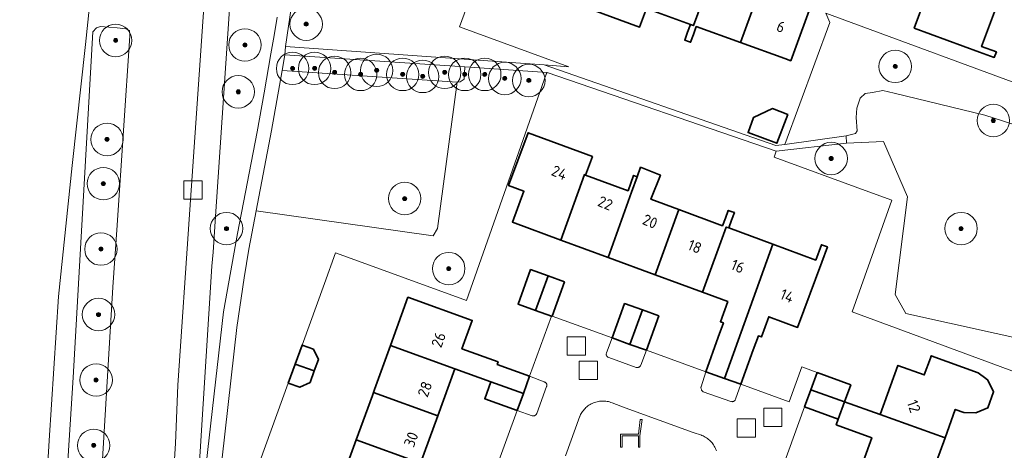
# Model space of a CAD drawing. Extents: x 154222 to 160093, y 456746 to 462495.
# Tile 212 of 254: x 158488 to 158609, y 461097 to 461150. Entities that reach past the tile are written whole.
import ezdxf
from ezdxf.enums import TextEntityAlignment as Align

# ---------------------------------------------------------------- set-up
doc = ezdxf.new("R2010")
doc.units = 0
doc.header["$LTSCALE"] = 0.75
doc.layers.get('0').update_dxf_attribs({"linetype": 'CONTINUOUS'})
for name, color, linetype, lineweight in [('B-XX-GR-BEPLANTING_CULTUUR_BOSPLANTSOEN-GV', 252, 'CONTINUOUS', 18), ('B-XX-GR-BEPLANTING_CULTUUR_HEESTERS-GV', 252, 'CONTINUOUS', 18), ('B-XX-GR-BOOM-S', 252, 'CONTINUOUS', 25), ('B-XX-IE-MEUBILAIR_WEGMEUBILAIR-S', 252, 'CONTINUOUS', 25), ('B-XX-OG-BEBOUWING-GV', 6, 'CONTINUOUS', 35), ('B-XX-OG-BEBOUWING-T18', 1, 'CONTINUOUS', 18), ('B-XX-OG-TERREIN_CULTUURSCHEIDING-GV', 252, 'CONTINUOUS', 18), ('B-XX-OG-TERREIN_ERF-GV', 252, 'CONTINUOUS', 18), ('B-XX-RI-GWA_RIOOLPUT-S', 252, 'CONTINUOUS', 25), ('B-XX-VH-VERHARDING_ASFALT-GV', 252, 'CONTINUOUS', 18), ('B-XX-VH-VERHARDING_HALFVERHARDING-GV', 252, 'CONTINUOUS', 18), ('B-XX-VH-VERHARDING_STRAATBAKSTEEN-GV', 252, 'CONTINUOUS', 18), ('B-XX-VH-VERHARDING_TEGEL-GV', 252, 'CONTINUOUS', 18)]:
    doc.layers.add(name, color=color, linetype=linetype, lineweight=lineweight)
doc.styles.add('NLCS-ISO-M-T18', font='NLCS-ISO.ttf', dxfattribs={"height": 1.8})

# ---------------------------------------------------------------- blocks, each defined once
blk = doc.blocks.new('SRI-PUT_INSPECTIEPUT_RIOOLPUT-SO')
at = {"color": 0, "linetype": 'ByBlock', "lineweight": 18}
blk.add_lwpolyline([(-1.125, -1.125), (1.125, -1.125), (1.125, 1.125), (-1.125, 1.125)], close=True, dxfattribs=at)
blk = doc.blocks.new('SIE-WEG_ZITBANK-SO')
at = {"color": 0, "linetype": 'ByBlock', "lineweight": 18}
blk.add_lwpolyline([(-0.91, -1.63), (-0.91, -0.2), (1.09, -0.2), (1.09, -1.63), (1.29, -1.63), (1.29, -0.21), (1.54, 1.78), (1.33, 1.78), (1.11, 0), (-1.11, 0), (-1.11, -1.63)], close=True, dxfattribs=at)
blk = doc.blocks.new('SGR-BOOM_01-SO')
at = {"linetype": 'ByBlock', "lineweight": 18}
h = blk.add_hatch(color=0, dxfattribs=at)
h.dxf.hatch_style = 1
edge = h.paths.add_edge_path()
edge.add_arc((0, 0), 0.25, 0, 360)
at = {"color": 0, "linetype": 'ByBlock', "lineweight": 18}
for radius in [2, 0.25]:
    blk.add_circle((0, 0), radius, dxfattribs=at)

msp = doc.modelspace()

# ---------------------------------------------------------------- linework, layer by layer
at = {"layer": 'B-XX-GR-BEPLANTING_CULTUUR_BOSPLANTSOEN-GV'}
for points in [[(158521.679, 461152.785), (158520.754, 461146.627), (158552.64, 461144.368), (158555.71, 461144.09), (158542.24, 461149.025), (158544.413, 461154.994)], [(158513.989, 461153.118), (158512.145, 461125.67), (158511.85, 461121.275), (158511.707, 461119.524), (158509.544, 461085.566), (158510.173, 461088.808), (158510.204, 461089.073), (158510.284, 461089.683), (158510.372, 461090.291), (158510.468, 461090.899), (158510.571, 461091.505), (158513.146, 461113.915), (158514.869, 461123.548), (158517.294, 461136.107), (158518.153, 461140.899), (158518.983, 461145.697), (158519.364, 461147.96), (158519.738, 461150.225)], [(158615.056, 461140.534), (158587.375, 461150.729), (158587.89, 461149.593), (158582.344, 461134.545), (158589.908, 461135.58), (158591.049, 461135.908), (158591.254, 461136.228), (158591.131, 461137.866), (158591.204, 461139.001), (158591.613, 461140.249), (158592.248, 461140.829), (158593.132, 461140.956), (158594.414, 461141.179), (158595.801, 461140.854), (158606.968, 461138.135), (158615.148, 461135.532)], [(158512.722, 461081.937), (158521.111, 461105.1), (158521.962, 461107.451), (158522.813, 461109.802), (158525.565, 461117.4), (158526.927, 461121.16), (158527.961, 461120.785), (158543.065, 461115.305), (158552.925, 461143.187), (158553.045, 461143.419), (158542.9, 461144.096), (158542.806, 461142.596), (158542.321, 461142.263), (158541.937, 461142.216), (158539.529, 461124.189), (158538.993, 461123.25), (158517.154, 461126.367), (158516.252, 461121.645), (158515.666, 461118.09), (158514.791, 461111.984), (158512.972, 461095.892)]]:
    msp.add_lwpolyline(points, dxfattribs=at)
for points in [[(158542.9, 461144.096), (158520.708, 461145.577), (158520.366, 461143.666), (158541.937, 461142.216), (158542.321, 461142.263), (158542.806, 461142.596)], [(158597.457, 461128.067), (158594.483, 461134.9), (158589.911, 461134.679), (158581.258, 461133.691), (158581.001, 461132.952), (158592.248, 461128.852), (158595.536, 461127.653), (158590.639, 461113.884), (158614.528, 461105.059), (158613.783, 461110.023), (158597.251, 461113.69), (158595.948, 461116.036)]]:
    msp.add_lwpolyline(points, close=True, dxfattribs=at)
at = {"layer": 'B-XX-GR-BEPLANTING_CULTUUR_HEESTERS-GV'}
for points in [[(158563.229, 461109.888), (158561.042, 461110.676), (158560.342, 461108.839), (158560.327, 461108.79), (158560.317, 461108.732), (158560.315, 461108.673), (158560.32, 461108.614), (158560.334, 461108.556), (158560.355, 461108.501), (158560.384, 461108.449), (158560.419, 461108.401), (158560.46, 461108.358), (158560.507, 461108.322), (158560.558, 461108.292), (158560.613, 461108.269), (158564.013, 461107.032), (158564.054, 461107.025), (158564.118, 461107.02), (158564.181, 461107.024), (158564.244, 461107.035), (158564.305, 461107.054), (158564.363, 461107.081), (158564.417, 461107.114), (158564.466, 461107.154), (158564.511, 461107.2), (158564.549, 461107.251), (158564.58, 461107.307), (158565.255, 461109.159)], [(158552.655, 461105.257), (158550.87, 461105.958), (158550.101, 461103.841), (158549.331, 461101.72), (158551.171, 461101.091), (158551.19, 461101.084), (158551.247, 461101.069), (158551.304, 461101.061), (158551.363, 461101.062), (158551.42, 461101.071), (158551.476, 461101.087), (158551.529, 461101.111), (158551.579, 461101.142), (158551.624, 461101.179), (158551.663, 461101.223), (158551.696, 461101.271), (158551.721, 461101.323), (158551.74, 461101.378), (158552.954, 461104.691), (158552.97, 461104.733), (158552.982, 461104.789), (158552.987, 461104.846), (158552.984, 461104.903), (158552.973, 461104.96), (158552.955, 461105.014), (158552.929, 461105.065), (158552.896, 461105.112), (158552.857, 461105.154), (158552.812, 461105.19), (158552.763, 461105.22), (158552.71, 461105.242)], [(158574.905, 461105.682), (158572.593, 461106.515), (158572, 461104.652), (158571.993, 461104.592), (158571.993, 461104.522), (158572.001, 461104.452), (158572.017, 461104.383), (158572.04, 461104.317), (158572.071, 461104.254), (158572.108, 461104.194), (158572.152, 461104.14), (158572.203, 461104.09), (158572.258, 461104.047), (158575.662, 461102.844), (158575.696, 461102.834), (158575.757, 461102.823), (158575.819, 461102.819), (158575.88, 461102.824), (158575.94, 461102.837), (158575.998, 461102.857), (158576.053, 461102.885), (158576.104, 461102.919), (158576.15, 461102.96), (158576.191, 461103.006), (158576.225, 461103.058), (158576.252, 461103.113), (158576.912, 461104.959)]]:
    msp.add_lwpolyline(points, close=True, dxfattribs=at)
at = {"layer": 'B-XX-OG-BEBOUWING-GV'}
for points in [[(158582.89, 461163.613), (158581.404, 461159.525), (158579.801, 461155.117), (158576.884, 461147.092), (158582.325, 461145.123), (158583.067, 461144.855), (158585.972, 461152.885), (158582.27, 461154.224), (158583.867, 461158.778), (158583.481, 461158.778), (158584.951, 461162.872)], [(158568.181, 461159.321), (158562.407, 461161.41), (158559.538, 461153.369), (158558.683, 461151.085), (158564.422, 461149.008), (158565.257, 461151.299)], [(158574.008, 461157.213), (158568.181, 461159.321), (158565.257, 461151.299), (158570.691, 461149.332), (158571.066, 461149.198)], [(158596.159, 461156.413), (158591.999, 461157.935), (158591.247, 461155.847), (158595.418, 461154.346), (158599.726, 461152.8), (158598.288, 461148.89), (158606.339, 461145.928), (158608.154, 461145.26), (158608.407, 461145.946), (158606.592, 461146.614), (158608.531, 461151.886), (158600.475, 461154.834), (158600.479, 461154.845), (158596.155, 461156.401)], [(158579.801, 461155.117), (158574.008, 461157.213), (158571.066, 461149.198), (158570.691, 461149.332), (158570.341, 461148.367), (158569.992, 461147.402), (158570.437, 461147.24), (158570.719, 461147.139), (158571.068, 461148.103), (158571.418, 461149.069), (158576.884, 461147.092)], [(158582.696, 461138.248), (158580.823, 461138.95), (158578.482, 461137.876), (158577.794, 461135.998), (158581.362, 461134.69)], [(158558.6, 461133.053), (158550.673, 461135.98), (158548.266, 461129.461), (158550.16, 461128.761), (158548.755, 461124.955), (158554.725, 461122.751), (158557.619, 461130.812), (158557.754, 461130.762)], [(158564.546, 461131.739), (158564.122, 461130.559), (158563.44, 461128.661), (158560.569, 461120.593), (158566.332, 461118.465), (158569.246, 461126.52), (158565.816, 461127.786), (158567, 461130.764)], [(158557.754, 461130.762), (158557.619, 461130.812), (158554.725, 461122.751), (158560.569, 461120.593), (158563.44, 461128.661), (158564.122, 461130.559), (158563.693, 461130.717), (158563.344, 461129.772), (158562.995, 461128.827)], [(158574.664, 461124.52), (158569.246, 461126.52), (158566.332, 461118.465), (158572.172, 461116.309), (158575.1, 461124.355), (158575.422, 461124.24), (158575.771, 461125.185), (158576.12, 461126.131), (158575.844, 461126.233), (158575.362, 461126.411), (158575.013, 461125.465)], [(158575.422, 461124.24), (158575.1, 461124.355), (158572.172, 461116.309), (158575.282, 461115.161), (158574.385, 461112.667), (158574.76, 461112.532), (158574.123, 461110.762), (158572.593, 461106.515), (158574.905, 461105.682), (158580.868, 461122.23)], [(158586.139, 461120.284), (158580.868, 461122.23), (158574.905, 461105.682), (158576.912, 461104.959), (158578.441, 461109.206), (158579.064, 461110.936), (158579.44, 461110.801), (158580.337, 461113.294), (158583.906, 461111.976), (158586.872, 461120.01), (158587.57, 461121.901), (158586.836, 461122.172)], [(158553.136, 461118.327), (158550.976, 461119.107), (158549.445, 461114.856), (158551.61, 461114.076)], [(158555.173, 461117.591), (158553.136, 461118.327), (158551.61, 461114.076), (158553.565, 461113.371), (158553.643, 461113.343)], [(158535.863, 461115.7), (158533.706, 461109.747), (158541.642, 461106.888), (158546.1, 461105.282), (158550.101, 461103.841), (158550.87, 461105.958), (158546.872, 461107.409), (158546.981, 461107.725), (158542.53, 461109.34), (158543.793, 461112.829)], [(158564.765, 461114.135), (158562.572, 461114.925), (158561.042, 461110.676), (158563.229, 461109.888)], [(158566.784, 461113.407), (158564.765, 461114.135), (158563.229, 461109.888), (158565.255, 461109.159)], [(158524.224, 461109.293), (158522.813, 461109.802), (158521.962, 461107.451), (158524.314, 461106.603), (158524.825, 461108.014)], [(158541.642, 461106.888), (158533.706, 461109.747), (158531.747, 461104.34), (158531.602, 461103.932), (158539.533, 461101.064)], [(158606.183, 461106.373), (158600.371, 461108.473), (158600.271, 461108.194), (158599.522, 461106.122), (158596.277, 461107.294), (158594.083, 461101.222), (158602.077, 461098.353), (158603.347, 461101.868), (158604.416, 461101.482), (158605.886, 461101.43), (158607.353, 461102.048), (158608.074, 461104.042), (158607.357, 461105.47), (158607.092, 461105.674)], [(158524.314, 461106.603), (158521.962, 461107.451), (158521.111, 461105.1), (158522.522, 461104.592), (158523.803, 461105.193)], [(158590.45, 461104.904), (158586.311, 461106.41), (158585.539, 461104.288), (158589.684, 461102.8)], [(158550.101, 461103.841), (158546.1, 461105.282), (158545.333, 461103.171), (158549.331, 461101.72)], [(158539.533, 461101.064), (158531.602, 461103.932), (158531.477, 461103.595), (158529.488, 461098.105), (158537.417, 461095.223)], [(158589.684, 461102.8), (158585.539, 461104.288), (158584.767, 461102.166), (158588.905, 461100.661)], [(158589.684, 461102.8), (158588.905, 461100.661), (158588.659, 461099.964), (158593.054, 461098.376), (158592.025, 461095.529), (158599.971, 461092.532), (158602.077, 461098.353), (158594.083, 461101.222)], [(158537.417, 461095.223), (158529.488, 461098.105), (158527.525, 461092.689), (158527.384, 461092.282), (158535.32, 461089.431)]]:
    msp.add_lwpolyline(points, close=True, dxfattribs=at)
at = {"layer": 'B-XX-OG-TERREIN_CULTUURSCHEIDING-GV'}
for points in [[(158498.02, 461165.034), (158496.113, 461146.877), (158494.478, 461131.939), (158492.786, 461115.781), (158491.646, 461098.018), (158490.589, 461080.837), (158489.957, 461069.697), (158489.799, 461061.594), (158490.31, 461044.607), (158490.65, 461036.208), (158491.219, 461027.821), (158491.34, 461025.608), (158493.219, 461007.675)], [(158501.509, 461011.005), (158502.12, 461018.329), (158502.581, 461023.85), (158504.256, 461050.642), (158501.31, 461050.826), (158502.845, 461077.216), (158502.985, 461077.83), (158503.418, 461078.127), (158505.963, 461077.967), (158507.193, 461097.643), (158507.513, 461104.848), (158508.951, 461125.903), (158510.822, 461153.294)], [(158615.148, 461135.532), (158606.968, 461138.135), (158595.801, 461140.854), (158594.414, 461141.179), (158593.132, 461140.956), (158592.248, 461140.829), (158591.613, 461140.249), (158591.204, 461139.001), (158591.131, 461137.866), (158591.254, 461136.228), (158591.049, 461135.908), (158589.908, 461135.58), (158589.911, 461134.679), (158594.483, 461134.9), (158597.457, 461128.067), (158595.948, 461116.036), (158597.251, 461113.69), (158613.783, 461110.023)], [(158573.888, 461096.772), (158573.833, 461096.92), (158573.771, 461097.065), (158573.702, 461097.206), (158573.626, 461097.343), (158573.543, 461097.477), (158573.453, 461097.606), (158573.357, 461097.731), (158573.255, 461097.85), (158573.146, 461097.964), (158573.032, 461098.072), (158572.913, 461098.175), (158572.788, 461098.271), (158572.659, 461098.361), (158572.526, 461098.444), (158572.388, 461098.52), (158572.247, 461098.589), (158572.102, 461098.651), (158572.056, 461098.669), (158571.044, 461099.032), (158562.661, 461102.077), (158561.031, 461102.681), (158560.884, 461102.735), (158560.734, 461102.782), (158560.583, 461102.821), (158560.429, 461102.852), (158560.274, 461102.876), (158560.118, 461102.891), (158559.962, 461102.899), (158559.805, 461102.898), (158559.649, 461102.889), (158559.493, 461102.873), (158559.338, 461102.849), (158559.185, 461102.816), (158559.033, 461102.776), (158558.884, 461102.728), (158558.737, 461102.673), (158558.594, 461102.61), (158558.453, 461102.54), (158558.317, 461102.463), (158558.185, 461102.38), (158558.057, 461102.289), (158557.934, 461102.192), (158557.816, 461102.089), (158557.703, 461101.98), (158557.596, 461101.865), (158557.495, 461101.745), (158557.401, 461101.62), (158557.313, 461101.491), (158557.231, 461101.357), (158557.157, 461101.219), (158557.089, 461101.078), (158557.064, 461101.019), (158555.279, 461096.157)]]:
    msp.add_lwpolyline(points, dxfattribs=at)
for points in [[(158500, 461148.901), (158501.1, 461148.814), (158501.536, 461148.58), (158501.599, 461147.945), (158500, 461124.59), (158499.476, 461116.937), (158497.859, 461089.525), (158496.106, 461050.91), (158492.118, 461051.144), (158493.312, 461085.823), (158494.592, 461105.797), (158497.009, 461148.408), (158497.451, 461148.933), (158497.978, 461149.062)], [(158500, 461148.901), (158497.978, 461149.062), (158497.451, 461148.933), (158497.009, 461148.408), (158494.592, 461105.797), (158493.312, 461085.823), (158492.118, 461051.144), (158496.106, 461050.91), (158497.859, 461089.525), (158499.476, 461116.937), (158500, 461124.59), (158501.599, 461147.945), (158501.536, 461148.58), (158501.1, 461148.814)], [(158541.937, 461142.216), (158520.366, 461143.666), (158519.044, 461136.265), (158517.154, 461126.367), (158538.993, 461123.25), (158539.529, 461124.189)]]:
    msp.add_lwpolyline(points, close=True, dxfattribs=at)
at = {"layer": 'B-XX-OG-TERREIN_ERF-GV'}
for points in [[(158544.413, 461154.994), (158542.24, 461149.025), (158555.71, 461144.09), (158552.64, 461144.368), (158581.205, 461134.39), (158582.344, 461134.545), (158587.89, 461149.593), (158587.375, 461150.729), (158615.056, 461140.534), (158620.095, 461154.372)], [(158585.972, 461152.885), (158583.067, 461144.855), (158582.325, 461145.123), (158576.884, 461147.092), (158571.418, 461149.069), (158571.068, 461148.103), (158570.719, 461147.139), (158570.437, 461147.24), (158569.992, 461147.402), (158570.341, 461148.367), (158570.691, 461149.332), (158565.257, 461151.299), (158564.422, 461149.008), (158558.683, 461151.085)], [(158608.531, 461151.886), (158606.592, 461146.614), (158608.407, 461145.946), (158608.154, 461145.26), (158606.339, 461145.928), (158598.288, 461148.89), (158599.726, 461152.8)], [(158614.528, 461105.059), (158590.639, 461113.884), (158595.536, 461127.653), (158592.248, 461128.852), (158581.001, 461132.952), (158581.258, 461133.691), (158553.045, 461143.419), (158552.925, 461143.187), (158543.065, 461115.305), (158527.961, 461120.785), (158526.927, 461121.16), (158525.565, 461117.4), (158522.813, 461109.802), (158524.224, 461109.293), (158524.825, 461108.014), (158524.314, 461106.603), (158523.803, 461105.193), (158522.522, 461104.592), (158521.111, 461105.1), (158512.722, 461081.937)], [(158527.525, 461092.689), (158529.488, 461098.105), (158531.477, 461103.595), (158531.602, 461103.932), (158531.747, 461104.34), (158533.706, 461109.747), (158535.863, 461115.7), (158543.793, 461112.829), (158542.53, 461109.34), (158546.981, 461107.725), (158546.872, 461107.409), (158550.87, 461105.958), (158553.565, 461113.371), (158551.61, 461114.076), (158549.445, 461114.856), (158550.976, 461119.107), (158553.136, 461118.327), (158555.173, 461117.591), (158553.643, 461113.343), (158561.042, 461110.676), (158562.572, 461114.925), (158564.765, 461114.135), (158566.784, 461113.407), (158565.255, 461109.159), (158572.593, 461106.515), (158574.123, 461110.762), (158574.76, 461112.532), (158574.385, 461112.667), (158575.282, 461115.161), (158572.172, 461116.309), (158566.332, 461118.465), (158560.569, 461120.593), (158554.725, 461122.751), (158548.755, 461124.955), (158550.16, 461128.761), (158548.266, 461129.461), (158550.673, 461135.98), (158558.6, 461133.053), (158557.754, 461130.762), (158562.995, 461128.827), (158563.344, 461129.772), (158563.693, 461130.717), (158564.122, 461130.559), (158564.546, 461131.739), (158567, 461130.764), (158565.816, 461127.786), (158569.246, 461126.52), (158574.664, 461124.52), (158575.013, 461125.465), (158575.362, 461126.411), (158575.844, 461126.233), (158576.12, 461126.131), (158575.771, 461125.185), (158575.422, 461124.24), (158580.868, 461122.23), (158586.139, 461120.284), (158586.836, 461122.172), (158587.57, 461121.901), (158586.872, 461120.01), (158583.906, 461111.976), (158580.337, 461113.294), (158579.44, 461110.801), (158579.064, 461110.936), (158578.441, 461109.206), (158576.912, 461104.959), (158582.845, 461102.819), (158584.412, 461107.117), (158586.311, 461106.41), (158590.45, 461104.904), (158589.684, 461102.8), (158594.083, 461101.222), (158596.277, 461107.294), (158599.522, 461106.122), (158600.271, 461108.194), (158600.371, 461108.473), (158606.183, 461106.373), (158607.092, 461105.674), (158607.357, 461105.47), (158608.074, 461104.042), (158607.353, 461102.048), (158605.886, 461101.43), (158604.416, 461101.482), (158603.347, 461101.868), (158602.077, 461098.353), (158599.971, 461092.532)]]:
    msp.add_lwpolyline(points, dxfattribs=at)
for points in [[(158582.696, 461138.248), (158581.362, 461134.69), (158577.794, 461135.998), (158578.482, 461137.876), (158580.823, 461138.95)], [(158549.331, 461101.72), (158545.333, 461103.171), (158546.1, 461105.282), (158541.642, 461106.888), (158539.533, 461101.064), (158537.417, 461095.223), (158535.32, 461089.431), (158536.756, 461088.915), (158535.563, 461085.625), (158538.565, 461084.535), (158538.457, 461084.116), (158542.419, 461082.679), (158545.093, 461090.044), (158541.093, 461091.495), (158541.86, 461093.608), (158542.638, 461095.75), (158546.637, 461094.3)], [(158588.905, 461100.661), (158584.767, 461102.166), (158582.126, 461094.909), (158586.263, 461093.403), (158585.503, 461091.315), (158589.91, 461089.675), (158592.025, 461095.529), (158593.054, 461098.376), (158588.659, 461099.964)]]:
    msp.add_lwpolyline(points, close=True, dxfattribs=at)
at = {"layer": 'B-XX-VH-VERHARDING_ASFALT-GV'}
for points in [[(158486.826, 461044.464), (158490.31, 461044.607), (158489.799, 461061.594), (158489.957, 461069.697), (158490.589, 461080.837), (158491.646, 461098.018), (158492.786, 461115.781), (158494.478, 461131.939), (158496.113, 461146.877), (158498.02, 461165.034), (158499.495, 461180.595), (158500.641, 461193.863), (158502.085, 461211.903), (158491.52, 461212.749), (158491.483, 461212.089), (158487.715, 461154.173)], [(158510.822, 461153.294), (158508.951, 461125.903), (158507.513, 461104.848), (158507.193, 461097.643), (158505.963, 461077.967), (158504.256, 461050.642), (158502.581, 461023.85), (158502.12, 461018.329), (158505.178, 461018.074), (158505.573, 461023.637), (158506.719, 461042.463), (158508.625, 461071.451), (158508.897, 461075.592), (158509.262, 461081.144), (158509.544, 461085.566), (158511.707, 461119.524), (158511.85, 461121.275), (158512.145, 461125.67), (158513.989, 461153.118)]]:
    msp.add_lwpolyline(points, dxfattribs=at)
at = {"layer": 'B-XX-VH-VERHARDING_HALFVERHARDING-GV'}
msp.add_lwpolyline([(158552.64, 461144.368), (158520.754, 461146.627), (158520.708, 461145.577), (158542.9, 461144.096), (158553.045, 461143.419), (158581.258, 461133.691), (158589.911, 461134.679), (158589.908, 461135.58), (158582.344, 461134.545), (158581.205, 461134.39)], close=True, dxfattribs=at)
at = {"layer": 'B-XX-VH-VERHARDING_STRAATBAKSTEEN-GV'}
for points in [[(158582.126, 461094.909), (158584.767, 461102.166), (158585.539, 461104.288), (158586.311, 461106.41), (158584.412, 461107.117), (158582.845, 461102.819), (158576.912, 461104.959), (158576.252, 461103.113), (158576.225, 461103.058), (158576.191, 461103.006), (158576.15, 461102.96), (158576.104, 461102.919), (158576.053, 461102.885), (158575.998, 461102.857), (158575.94, 461102.837), (158575.88, 461102.824), (158575.819, 461102.819), (158575.757, 461102.823), (158575.696, 461102.834), (158575.662, 461102.844), (158572.258, 461104.047), (158572.203, 461104.09), (158572.152, 461104.14), (158572.108, 461104.194), (158572.071, 461104.254), (158572.04, 461104.317), (158572.017, 461104.383), (158572.001, 461104.452), (158571.993, 461104.522), (158571.993, 461104.592), (158572, 461104.652), (158572.593, 461106.515), (158565.255, 461109.159), (158564.58, 461107.307), (158564.549, 461107.251), (158564.511, 461107.2), (158564.466, 461107.154), (158564.417, 461107.114), (158564.363, 461107.081), (158564.305, 461107.054), (158564.244, 461107.035), (158564.181, 461107.024), (158564.118, 461107.02), (158564.054, 461107.025), (158564.013, 461107.032), (158560.613, 461108.269), (158560.558, 461108.292), (158560.507, 461108.322), (158560.46, 461108.358), (158560.419, 461108.401), (158560.384, 461108.449), (158560.355, 461108.501), (158560.334, 461108.556), (158560.32, 461108.614), (158560.315, 461108.673), (158560.317, 461108.732), (158560.327, 461108.79), (158560.342, 461108.839), (158561.042, 461110.676), (158553.643, 461113.343), (158553.565, 461113.371), (158550.87, 461105.958), (158552.655, 461105.257), (158552.71, 461105.242), (158552.763, 461105.22), (158552.812, 461105.19), (158552.857, 461105.154), (158552.896, 461105.112), (158552.929, 461105.065), (158552.955, 461105.014), (158552.973, 461104.96), (158552.984, 461104.903), (158552.987, 461104.846), (158552.982, 461104.789), (158552.97, 461104.733), (158552.954, 461104.691), (158551.74, 461101.378), (158551.721, 461101.323), (158551.696, 461101.271), (158551.663, 461101.223), (158551.624, 461101.179), (158551.579, 461101.142), (158551.529, 461101.111), (158551.476, 461101.087), (158551.42, 461101.071), (158551.363, 461101.062), (158551.304, 461101.061), (158551.247, 461101.069), (158551.19, 461101.084), (158551.171, 461101.091), (158549.331, 461101.72), (158546.637, 461094.3)], [(158555.279, 461096.157), (158557.064, 461101.019), (158557.089, 461101.078), (158557.157, 461101.219), (158557.231, 461101.357), (158557.313, 461101.491), (158557.401, 461101.62), (158557.495, 461101.745), (158557.596, 461101.865), (158557.703, 461101.98), (158557.816, 461102.089), (158557.934, 461102.192), (158558.057, 461102.289), (158558.185, 461102.38), (158558.317, 461102.463), (158558.453, 461102.54), (158558.594, 461102.61), (158558.737, 461102.673), (158558.884, 461102.728), (158559.033, 461102.776), (158559.185, 461102.816), (158559.338, 461102.849), (158559.493, 461102.873), (158559.649, 461102.889), (158559.805, 461102.898), (158559.962, 461102.899), (158560.118, 461102.891), (158560.274, 461102.876), (158560.429, 461102.852), (158560.583, 461102.821), (158560.734, 461102.782), (158560.884, 461102.735), (158561.031, 461102.681), (158562.661, 461102.077), (158571.044, 461099.032), (158572.056, 461098.669), (158572.102, 461098.651), (158572.247, 461098.589), (158572.388, 461098.52), (158572.526, 461098.444), (158572.659, 461098.361), (158572.788, 461098.271), (158572.913, 461098.175), (158573.032, 461098.072), (158573.146, 461097.964), (158573.255, 461097.85), (158573.357, 461097.731), (158573.453, 461097.606), (158573.543, 461097.477), (158573.626, 461097.343), (158573.702, 461097.206), (158573.771, 461097.065), (158573.833, 461096.92), (158573.888, 461096.772)]]:
    msp.add_lwpolyline(points, dxfattribs=at)
at = {"layer": 'B-XX-VH-VERHARDING_TEGEL-GV'}
for points in [[(158512.972, 461095.892), (158514.791, 461111.984), (158515.666, 461118.09), (158516.252, 461121.645), (158517.154, 461126.367), (158519.044, 461136.265), (158520.366, 461143.666), (158520.708, 461145.577), (158520.754, 461146.627), (158521.679, 461152.785)], [(158519.738, 461150.225), (158519.364, 461147.96), (158518.983, 461145.697), (158518.153, 461140.899), (158517.294, 461136.107), (158514.869, 461123.548), (158513.146, 461113.915), (158510.571, 461091.505)]]:
    msp.add_lwpolyline(points, dxfattribs=at)

# ---------------------------------------------------------------- block references
at = {"layer": 'B-XX-GR-BOOM-S'}
for p in [(158523.319, 461149.374), (158499.829, 461147.361), (158515.771, 461146.806), (158521.642, 461143.91), (158524.357, 461143.91), (158532.009, 461143.664), (158595.938, 461144.157), (158526.826, 461143.417), (158530.034, 461143.17), (158535.218, 461143.17), (158537.686, 461142.923), (158540.401, 461143.417), (158542.869, 461143.17), (158545.338, 461143.17), (158547.806, 461142.676), (158550.768, 461142.429), (158514.945, 461141.024), (158608.032, 461137.493), (158498.769, 461135.154), (158588.039, 461132.803), (158498.317, 461129.707), (158535.465, 461127.867), (158513.497, 461124.164), (158604.058, 461124.164), (158498.019, 461121.635), (158540.895, 461119.228), (158497.721, 461113.564), (158497.424, 461105.492), (158497.126, 461097.421)]:
    msp.add_blockref('SGR-BOOM_01-SO', p, dxfattribs=at)
at = {"layer": 'B-XX-IE-MEUBILAIR_WEGMEUBILAIR-S'}
msp.add_blockref('SIE-WEG_ZITBANK-SO', (158563.182, 461098.827), dxfattribs=at)
at = {"layer": 'B-XX-RI-GWA_RIOOLPUT-S'}
for p in [(158509.355, 461128.917), (158556.624, 461109.697), (158558.106, 461106.693), (158580.845, 461100.885), (158577.587, 461099.568)]:
    msp.add_blockref('SRI-PUT_INSPECTIEPUT_RIOOLPUT-SO', p, dxfattribs=at)

# ---------------------------------------------------------------- texts
at = {"layer": 'B-XX-OG-BEBOUWING-T18', "style": 'NLCS-ISO-M-T18'}
for s, rotation, p in [('6', 339.7, (158581.84, 461149.05)), ('24', 337.5, (158554.535, 461131.065)), ('22', 337.5, (158560.203, 461127.296)), ('20', 337.5, (158565.714, 461125.047)), ('18', 337.5, (158571.229, 461121.946)), ('16', 337.5, (158576.53, 461119.514)), ('14', 337.5, (158582.608, 461115.867)), ('26', 69.5, (158539.641, 461110.452)), ('28', 69.5, (158537.953, 461104.362)), ('12', 289.5, (158598.236, 461102.246)), ('30', 69.5, (158536.252, 461098.161))]:
    msp.add_text(s, height=1.35, rotation=rotation, dxfattribs=at).set_placement(p, align=Align.MIDDLE_CENTER)

doc.saveas('drawing.dxf')
